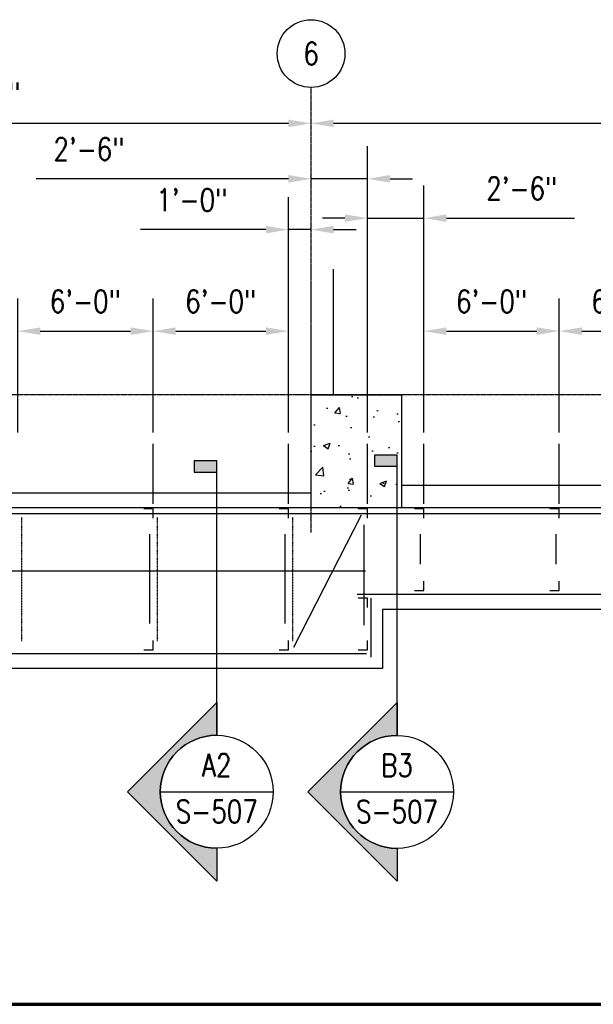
# Model space of a CAD drawing. Header units: inches. Extents: x -232 to 22867, y 539 to 1093.
# Tile 13 of 14: x 5082 to 5387, y 569 to 1093. Entities that reach past the tile are written whole.
import ezdxf
from ezdxf import colors
from ezdxf.entities.mleader import LeaderData, LeaderLine
from ezdxf.enums import TextEntityAlignment as Align
from ezdxf.math import Vec2, Vec3

# ---------------------------------------------------------------- set-up
doc = ezdxf.new("R2010")
doc.units = ezdxf.units.IN
doc.header["$MEASUREMENT"] = 0
doc.linetypes.add('CENTER2', pattern=[1.125, 0.75, -0.125, 0.125, -0.125])
doc.linetypes.add('Dash', pattern=[0.25, 0.125, -0.125])
for name, color, linetype in [('A-WALL-HDLN', 230, 'Dash'), ('A-WALL-PATT', 8, 'Continuous'), ('A-WALL-THIN', 230, 'Continuous'), ('G-ANNO-SYMB', 2, 'Continuous'), ('S-ANNO-DIMS', 1, 'Continuous'), ('S-ANNO-NOTE', 2, 'Continuous'), ('S-ANNO-SYMB', 2, 'Continuous'), ('S-ANNO-TEXT', 2, 'Continuous'), ('S-BEAM-HDLN', 10, 'Dash'), ('S-CONC-COLS', 110, 'Continuous'), ('S-GRID', 1, 'CENTER2'), ('S-GRID-IDEN', 1, 'Continuous'), ('S-METL-BEAM', 192, 'Continuous'), ('S-METL-BRAC-H', 72, 'Continuous'), ('S-METL-BRAC-V', 1, 'Dash'), ('S-METL-COLS', 52, 'Continuous'), ('S-METL-PANL', 13, 'Continuous')]:
    doc.layers.add(name, color=color, linetype=linetype)
doc.styles.add('Annotative', font='romans.shx', dxfattribs={"width": 0.8, "height": 0.125})
doc.styles.add('Arial', font='romans.shx', dxfattribs={"width": 0.8})
doc.styles.add('ROMANS', font='romans.shx', dxfattribs={"width": 0.8})
doc.dimstyles.new('Annotative', dxfattribs={"dimscale": 0, "dimtxt": 0.125, "dimasz": 0.125, "dimexe": 0.18, "dimexo": 0.0625, "dimgap": 0.09, "dimtad": 1, "dimdec": 3, "dimzin": 3, "dimdsep": 46, "dimlunit": 4, "dimtxsty": 'Annotative', "dimcen": 0.09, "dimclrt": 2, "dimazin": 2, "dimtfac": 1, "dimtdec": 3, "dimtmove": 0, "dimatfit": 0, "dimfxl": 1, "dimtfill": 1, "dimfrac": 2, "dimtolj": 1, "dimtzin": 0, "dimarcsym": 0})

# ---------------------------------------------------------------- blocks, each defined once
blk = doc.blocks.new('051200_Column-L-Angle - L5X5X1_2-1698497-00_SP_Foundation Plan-CANOPY FRAMING')
for p, q in [((-1.42, 1.42), (-1.42, -3.58)), ((3.58, 1.42), (-1.42, 1.42))]:
    blk.add_line(p, q)
blk = doc.blocks.new('051200_Column-L-Angle - L5X5X1_2-1770445-00_SP_Foundation Plan-CANOPY FRAMING')
for p, q in [((-1.42, 1.42), (-1.42, -3.58)), ((3.58, 1.42), (-1.42, 1.42))]:
    blk.add_line(p, q)
blk = doc.blocks.new('051200_Column-L-Angle - L5X5X1_2-1705965-00_SP_Foundation Plan-CANOPY FRAMING')
for p, q in [((-1.42, 1.42), (-1.42, -3.58)), ((3.58, 1.42), (-1.42, 1.42))]:
    blk.add_line(p, q)
blk = doc.blocks.new('051200_Column-L-Angle - L5X5X1_2-1695943-00_SP_Foundation Plan-CANOPY FRAMING')
for p, q in [((-1.42, 1.42), (-1.42, -3.58)), ((3.58, 1.42), (-1.42, 1.42))]:
    blk.add_line(p, q)
blk = doc.blocks.new('051200_Column-L-Angle - L5X5X1_2-1711830-00_SP_Foundation Plan-CANOPY FRAMING')
at = {"layer": 'S-METL-COLS'}
for p, q in [((-1.42, 1.42), (-1.42, -3.58)), ((3.58, 1.42), (-1.42, 1.42))]:
    blk.add_line(p, q, dxfattribs=at)
blk = doc.blocks.new('Grid - Circle 3_8_-570341-00_SP_Foundation Plan-CANOPY FRAMING')
at = {"layer": 'S-GRID-IDEN'}
blk.add_circle((0, 0), 0.1875, dxfattribs=at)
blk = doc.blocks.new('*D40')
at = {"layer": 'Defpoints', "color": 0, "transparency": 16777216}
for p in [(5237.27, 1037.5), (4882.27, 893.21), (5237.27, 893.21)]:
    blk.add_point(p, dxfattribs=at)
at = {"layer": 'S-ANNO-DIMS', "color": 0, "lineweight": -2, "transparency": 16777216}
blk.add_line((4894.27, 1037.5), (5225.27, 1037.5), dxfattribs=at)
at = {"layer": 'S-ANNO-DIMS', "color": 0, "transparency": 16777216}
for points in [[(4894.27, 1039.5), (4894.27, 1035.5), (4882.27, 1037.5)], [(5225.27, 1039.5), (5225.27, 1035.5), (5237.27, 1037.5)]]:
    blk.add_solid(points, dxfattribs=at)
at = {"layer": 'S-ANNO-DIMS', "color": 2, "lineweight": -3, "transparency": 16777216, "insert": (5059.77, 1053.28), "char_height": 12, "width": 5.0137, "attachment_point": 5, "style": 'Annotative', "bg_fill": 3, "box_fill_scale": 1.25, "bg_fill_color": 256, "bg_fill_true_color": 13158600, "bg_fill_transparency": 0}
blk.add_mtext('\\A1;29\'-7"', dxfattribs=at)
blk = doc.blocks.new('*D41')
at = {"layer": 'Defpoints', "color": 0, "transparency": 16777216}
for p in [(5641.28, 1037.5), (5237.27, 893.21), (5641.28, 867.21)]:
    blk.add_point(p, dxfattribs=at)
at = {"layer": 'S-ANNO-DIMS', "color": 0, "lineweight": -2, "transparency": 16777216}
for p, q in [((5641.28, 873.21), (5641.28, 1054.78)), ((5249.27, 1037.5), (5629.28, 1037.5))]:
    blk.add_line(p, q, dxfattribs=at)
at = {"layer": 'S-ANNO-DIMS', "color": 0, "transparency": 16777216}
for points in [[(5249.27, 1039.5), (5249.27, 1035.5), (5237.27, 1037.5)], [(5629.28, 1039.5), (5629.28, 1035.5), (5641.28, 1037.5)]]:
    blk.add_solid(points, dxfattribs=at)
at = {"layer": 'S-ANNO-DIMS', "color": 2, "lineweight": -3, "transparency": 16777216, "insert": (5439.28, 1053.28), "char_height": 12, "width": 5.0137, "attachment_point": 5, "style": 'Annotative', "bg_fill": 3, "box_fill_scale": 1.25, "bg_fill_color": 256, "bg_fill_true_color": 13158600, "bg_fill_transparency": 0}
blk.add_mtext('\\A1;33\'-8"', dxfattribs=at)
blk = doc.blocks.new('*D74')
at = {"layer": 'Defpoints', "color": 0, "transparency": 16777216}
for p in [(5153.28, 927.06), (5081.28, 867.21), (5153.28, 867.21)]:
    blk.add_point(p, dxfattribs=at)
at = {"layer": 'S-ANNO-DIMS', "color": 0, "lineweight": -2, "transparency": 16777216}
for p, q in [((5081.28, 873.21), (5081.28, 944.34)), ((5153.28, 873.21), (5153.28, 944.34)), ((5093.28, 927.06), (5141.28, 927.06))]:
    blk.add_line(p, q, dxfattribs=at)
at = {"layer": 'S-ANNO-DIMS', "color": 0, "transparency": 16777216}
for points in [[(5093.28, 929.06), (5093.28, 925.06), (5081.28, 927.06)], [(5141.28, 929.06), (5141.28, 925.06), (5153.28, 927.06)]]:
    blk.add_solid(points, dxfattribs=at)
at = {"layer": 'S-ANNO-DIMS', "color": 2, "lineweight": -3, "transparency": 16777216, "insert": (5117.28, 942.85), "char_height": 12, "width": 4.1093, "attachment_point": 5, "style": 'Annotative', "bg_fill": 3, "box_fill_scale": 1.25, "bg_fill_color": 256, "bg_fill_true_color": 13158600, "bg_fill_transparency": 0}
blk.add_mtext('\\A1;6\'-0"', dxfattribs=at)
blk = doc.blocks.new('*D75')
at = {"layer": 'Defpoints', "color": 0, "transparency": 16777216}
for p in [(5225.28, 927.06), (5153.28, 867.21), (5225.28, 867.21)]:
    blk.add_point(p, dxfattribs=at)
at = {"layer": 'S-ANNO-DIMS', "color": 0, "lineweight": -2, "transparency": 16777216}
for p, q in [((5153.28, 873.21), (5153.28, 944.34)), ((5225.28, 873.21), (5225.28, 944.34)), ((5165.28, 927.06), (5213.28, 927.06))]:
    blk.add_line(p, q, dxfattribs=at)
at = {"layer": 'S-ANNO-DIMS', "color": 0, "transparency": 16777216}
for points in [[(5165.28, 929.06), (5165.28, 925.06), (5153.28, 927.06)], [(5213.28, 929.06), (5213.28, 925.06), (5225.28, 927.06)]]:
    blk.add_solid(points, dxfattribs=at)
at = {"layer": 'S-ANNO-DIMS', "color": 2, "lineweight": -3, "transparency": 16777216, "insert": (5189.28, 942.85), "char_height": 12, "width": 4.1093, "attachment_point": 5, "style": 'Annotative', "bg_fill": 3, "box_fill_scale": 1.25, "bg_fill_color": 256, "bg_fill_true_color": 13158600, "bg_fill_transparency": 0}
blk.add_mtext('\\A1;6\'-0"', dxfattribs=at)
blk = doc.blocks.new('*D76')
at = {"layer": 'Defpoints', "color": 0, "transparency": 16777216}
for p in [(5267.28, 1008.02), (5237.27, 893.21), (5267.28, 867.21)]:
    blk.add_point(p, dxfattribs=at)
at = {"layer": 'S-ANNO-DIMS', "color": 0, "lineweight": -2, "transparency": 16777216}
for p, q in [((5267.28, 873.21), (5267.28, 1025.3)), ((5225.27, 1008.02), (5091.15, 1008.02)), ((5267.28, 1008.02), (5237.27, 1008.02)), ((5279.28, 1008.02), (5291.28, 1008.02))]:
    blk.add_line(p, q, dxfattribs=at)
at = {"layer": 'S-ANNO-DIMS', "color": 0, "transparency": 16777216}
for points in [[(5225.27, 1010.02), (5225.27, 1006.02), (5237.27, 1008.02)], [(5279.28, 1010.02), (5279.28, 1006.02), (5267.28, 1008.02)]]:
    blk.add_solid(points, dxfattribs=at)
at = {"layer": 'S-ANNO-DIMS', "color": 2, "lineweight": -3, "transparency": 16777216, "insert": (5119.22, 1023.8), "char_height": 12, "width": 4.1093, "attachment_point": 5, "style": 'Annotative', "bg_fill": 3, "box_fill_scale": 1.25, "bg_fill_color": 256, "bg_fill_true_color": 13158600, "bg_fill_transparency": 0}
blk.add_mtext('\\A1;2\'-6"', dxfattribs=at)
blk = doc.blocks.new('*D77')
at = {"layer": 'Defpoints', "color": 0, "transparency": 16777216}
for p in [(5369.28, 927.06), (5297.28, 867.21), (5369.28, 867.21)]:
    blk.add_point(p, dxfattribs=at)
at = {"layer": 'S-ANNO-DIMS', "color": 0, "lineweight": -2, "transparency": 16777216}
for p, q in [((5297.28, 873.21), (5297.28, 944.34)), ((5369.28, 873.21), (5369.28, 944.34)), ((5309.28, 927.06), (5357.28, 927.06))]:
    blk.add_line(p, q, dxfattribs=at)
at = {"layer": 'S-ANNO-DIMS', "color": 0, "transparency": 16777216}
for points in [[(5309.28, 929.06), (5309.28, 925.06), (5297.28, 927.06)], [(5357.28, 929.06), (5357.28, 925.06), (5369.28, 927.06)]]:
    blk.add_solid(points, dxfattribs=at)
at = {"layer": 'S-ANNO-DIMS', "color": 2, "lineweight": -3, "transparency": 16777216, "insert": (5333.28, 942.85), "char_height": 12, "width": 4.1093, "attachment_point": 5, "style": 'Annotative', "bg_fill": 3, "box_fill_scale": 1.25, "bg_fill_color": 256, "bg_fill_true_color": 13158600, "bg_fill_transparency": 0}
blk.add_mtext('\\A1;6\'-0"', dxfattribs=at)
blk = doc.blocks.new('*D78')
at = {"layer": 'Defpoints', "color": 0, "transparency": 16777216}
for p in [(5441.28, 927.06), (5369.28, 867.21), (5441.28, 867.21)]:
    blk.add_point(p, dxfattribs=at)
at = {"layer": 'S-ANNO-DIMS', "color": 0, "lineweight": -2, "transparency": 16777216}
for p, q in [((5369.28, 873.21), (5369.28, 944.34)), ((5441.28, 873.21), (5441.28, 944.34)), ((5381.28, 927.06), (5429.28, 927.06))]:
    blk.add_line(p, q, dxfattribs=at)
at = {"layer": 'S-ANNO-DIMS', "color": 0, "transparency": 16777216}
for points in [[(5381.28, 929.06), (5381.28, 925.06), (5369.28, 927.06)], [(5429.28, 929.06), (5429.28, 925.06), (5441.28, 927.06)]]:
    blk.add_solid(points, dxfattribs=at)
at = {"layer": 'S-ANNO-DIMS', "color": 2, "lineweight": -3, "transparency": 16777216, "insert": (5405.28, 942.85), "char_height": 12, "width": 4.1093, "attachment_point": 5, "style": 'Annotative', "bg_fill": 3, "box_fill_scale": 1.25, "bg_fill_color": 256, "bg_fill_true_color": 13158600, "bg_fill_transparency": 0}
blk.add_mtext('\\A1;6\'-0"', dxfattribs=at)
blk = doc.blocks.new('*U89')
at = {"lineweight": -3}
blk.add_hatch(color=256, dxfattribs=at).paths.add_polyline_path([(0, 1.7686), (0, 1.8311), (-0.125, 1.8311), (-0.125, 1.7686)])
h = blk.add_hatch(color=256, dxfattribs=at)
edge = h.paths.add_edge_path()
edge.add_line((0, -0.3125), (0, -0.4947))
edge.add_line((0, -0.4947), (-0.4947, 0))
edge.add_line((-0.4947, 0), (0, 0.4947))
edge.add_line((0, 0.4947), (0, 0.3125))
edge.add_arc((0, 0), 0.3125, 90, 270)
at = {"linetype": 'Continuous', "lineweight": -3}
blk.add_line((0, 0.3125), (0, 1.8311), dxfattribs=at)
at = {"lineweight": -3}
for p, q in [((0, 0.4947), (-0.4947, 0)), ((-0.3125, 0), (0.3125, 0)), ((-0.4947, 0), (0, -0.4947))]:
    blk.add_line(p, q, dxfattribs=at)
at = {"lineweight": -3, "flags": 128}
blk.add_lwpolyline([(0, 1.7686), (0, 1.8311), (-0.125, 1.8311), (-0.125, 1.7686), (0, 1.7686)], close=True, dxfattribs=at)
blk.add_lwpolyline([(0, -0.3125), (0, -0.4947), (-0.4947, 0), (0, 0.4947), (0, 0.3125, 1), (0, -0.3125)], format="xyb", close=True, dxfattribs=at)
blk.add_lwpolyline([(-0.0156, -0.3125), (-0.0156, -0.3125)], dxfattribs=at)
blk.add_lwpolyline([(-0.0156, -0.3125), (-0.0156, -0.3125)], dxfattribs=at)
at = {"lineweight": -3}
blk.add_circle((0, 0), 0.3125, dxfattribs=at)
at = {"linetype": 'Continuous', "lineweight": -3, "style": 'Arial'}
blk.add_attdef('X#', text='', height=0.0938, dxfattribs=at).set_placement((0, 0.0469), align=Align.BOTTOM_CENTER)
blk.add_attdef('X-###', text='', height=0.0938, dxfattribs=at).set_placement((0, -0.0469), align=Align.TOP_CENTER)
blk = doc.blocks.new('*U88')
at = {"lineweight": -3}
blk.add_hatch(color=256, dxfattribs=at).paths.add_polyline_path([(0, 1.8025), (0, 1.865), (-0.125, 1.865), (-0.125, 1.8025)])
h = blk.add_hatch(color=256, dxfattribs=at)
edge = h.paths.add_edge_path()
edge.add_line((0, -0.3125), (0, -0.4947))
edge.add_line((0, -0.4947), (-0.4947, 0))
edge.add_line((-0.4947, 0), (0, 0.4947))
edge.add_line((0, 0.4947), (0, 0.3125))
edge.add_arc((0, 0), 0.3125, 90, 270)
at = {"linetype": 'Continuous', "lineweight": -3}
blk.add_line((0, 0.3125), (0, 1.865), dxfattribs=at)
at = {"lineweight": -3}
for p, q in [((0, 0.4947), (-0.4947, 0)), ((-0.3125, 0), (0.3125, 0)), ((-0.4947, 0), (0, -0.4947))]:
    blk.add_line(p, q, dxfattribs=at)
at = {"lineweight": -3, "flags": 128}
blk.add_lwpolyline([(0, 1.8025), (0, 1.865), (-0.125, 1.865), (-0.125, 1.8025), (0, 1.8025)], close=True, dxfattribs=at)
blk.add_lwpolyline([(0, -0.3125), (0, -0.4947), (-0.4947, 0), (0, 0.4947), (0, 0.3125, 1), (0, -0.3125)], format="xyb", close=True, dxfattribs=at)
blk.add_lwpolyline([(-0.0156, -0.3125), (-0.0156, -0.3125)], dxfattribs=at)
blk.add_lwpolyline([(-0.0156, -0.3125), (-0.0156, -0.3125)], dxfattribs=at)
at = {"lineweight": -3}
blk.add_circle((0, 0), 0.3125, dxfattribs=at)
at = {"linetype": 'Continuous', "lineweight": -3, "style": 'Arial'}
blk.add_attdef('X#', text='', height=0.0938, dxfattribs=at).set_placement((0, 0.0469), align=Align.BOTTOM_CENTER)
blk.add_attdef('X-###', text='', height=0.0938, dxfattribs=at).set_placement((0, -0.0469), align=Align.TOP_CENTER)
blk = doc.blocks.new('*D99')
at = {"layer": 'Defpoints', "color": 0, "transparency": 16777216}
for p in [(5297.28, 987.1), (5267.28, 867.21), (5297.28, 867.21)]:
    blk.add_point(p, dxfattribs=at)
at = {"layer": 'S-ANNO-DIMS', "color": 0, "lineweight": -2, "transparency": 16777216}
for p, q in [((5297.28, 873.21), (5297.28, 1004.38)), ((5255.28, 987.1), (5243.28, 987.1)), ((5267.28, 987.1), (5297.28, 987.1)), ((5309.28, 987.1), (5377.42, 987.1))]:
    blk.add_line(p, q, dxfattribs=at)
at = {"layer": 'S-ANNO-DIMS', "color": 0, "transparency": 16777216}
for points in [[(5255.28, 989.1), (5255.28, 985.1), (5267.28, 987.1)], [(5309.28, 989.1), (5309.28, 985.1), (5297.28, 987.1)]]:
    blk.add_solid(points, dxfattribs=at)
at = {"layer": 'S-ANNO-DIMS', "color": 2, "transparency": 16777216, "insert": (5349.35, 1002.88), "char_height": 12, "attachment_point": 5, "style": 'Annotative', "bg_fill": 3, "box_fill_scale": 1.25, "bg_fill_color": 256, "bg_fill_true_color": 13158600, "bg_fill_transparency": 0}
blk.add_mtext('\\A1;2\'-6"', dxfattribs=at)
blk = doc.blocks.new('*D100')
at = {"layer": 'Defpoints', "color": 0, "transparency": 16777216}
for p in [(5237.27, 980.99), (5237.27, 893.21), (5225.28, 867.21)]:
    blk.add_point(p, dxfattribs=at)
at = {"layer": 'S-ANNO-DIMS', "color": 0, "lineweight": -2, "transparency": 16777216}
for p, q in [((5225.28, 873.21), (5225.28, 998.27)), ((5213.28, 980.99), (5146.52, 980.99)), ((5237.27, 980.99), (5225.28, 980.99)), ((5249.27, 980.99), (5261.27, 980.99))]:
    blk.add_line(p, q, dxfattribs=at)
at = {"layer": 'S-ANNO-DIMS', "color": 0, "transparency": 16777216}
for points in [[(5213.28, 982.99), (5213.28, 978.99), (5225.28, 980.99)], [(5249.27, 982.99), (5249.27, 978.99), (5237.27, 980.99)]]:
    blk.add_solid(points, dxfattribs=at)
at = {"layer": 'S-ANNO-DIMS', "color": 2, "transparency": 16777216, "insert": (5173.9, 996.77), "char_height": 12, "attachment_point": 5, "style": 'Annotative', "bg_fill": 3, "box_fill_scale": 1.25, "bg_fill_color": 256, "bg_fill_true_color": 13158600, "bg_fill_transparency": 0}
blk.add_mtext('\\A1;1\'-0"', dxfattribs=at)
blk = doc.blocks.new('*U16')
at = {"linetype": 'Continuous', "lineweight": 70}
blk.add_line((1.125, 0.625), (29.5, 0.625), dxfattribs=at)
at = {"style": 'Arial'}
blk.add_attdef('DRAWING_AREA_TITLE', text='', height=0.1875, dxfattribs=at).set_placement((1.3743, 0.6339), align=Align.BOTTOM_LEFT)
blk.add_attdef('X#', text='', height=0.1875, dxfattribs=at).set_placement((0.8125, 0.625), align=Align.MIDDLE_CENTER)
blk.add_attdef('SCALE:', text='', height=0.0938, dxfattribs=at).set_placement((1.3743, 0.5606), align=Align.TOP_LEFT)

msp = doc.modelspace()

# ---------------------------------------------------------------- hatches: boundary and pattern name
at = {"layer": 'A-WALL-PATT', "lineweight": -3}
h = msp.add_hatch(dxfattribs=at)
h.set_pattern_fill('AR-CONC', color=8, scale=5, style=0)
h.set_pattern_definition([(50, (3084.197, 0.002), (35.863, -3.1376), [3.75, -41.25]), (355, (3084.197, 0.002), (-6.93757, 37.6096), [3, -33]), (100.4514, (3087.185, -0.26), (28.92544, 34.472), [3.187, -35.0571]), (46.1842, (3084.197, 10), (53.3621, -8.276), [5.625, -61.875]), (96.6356, (3088.643, 9.31), (46.7331, 48.7059), [4.7805, -52.5857]), (351.1842, (3084.197, 10), (46.7331, 48.7059), [4.5, -49.5]), (21, (3089.197, 7.502), (29.84535, -20.13094), [3.75, -41.25]), (326, (3089.197, 7.502), (12.16577, 36.2575), [3, -33]), (71.4514, (3091.684, 5.824), (42.0111, 16.12656), [3.187, -35.0571]), (37.5, (3084.197, 0.002), (0.60799, 16.64469), [0, -32.6, 0, -33.5, 0, -33.125]), (7.5, (3084.197, 0.002), (13.15348, 19.72059), [0, -19.1, 0, -31.85, 0, -12.625]), (327.5, (3073.047, 0.002), (26.69112, -1.12774), [0, -12.5, 0, -39, 0, -51.75]), (317.5, (3068.047, 0.002), (29.1593, 5.00525), [0, -16.25, 0, -25.9, 0, -36.75])])
h.paths.add_polyline_path([(5249.274, 833.2079), (5285.274, 833.2079), (5285.274, 845.2079), (5285.274, 893.2079), (5237.274, 893.2079), (5237.274, 833.2079)])

# ---------------------------------------------------------------- linework, layer by layer
at = {"layer": 'A-WALL-HDLN', "lineweight": -3}
msp.add_line((5237.274, 893.2079), (5237.274, 959.9125), dxfattribs=at)
at = {"layer": 'A-WALL-THIN', "lineweight": -3}
for p, q in [((5249.274, 893.2059), (5249.274, 959.9125)), ((5285.274, 845.2059), (5649.274, 845.2059)), ((4925.274, 841.2059), (5237.274, 841.2059)), ((5649.274, 833.2059), (4527.274, 833.2059))]:
    msp.add_line(p, q, dxfattribs=at)
at = {"layer": 'S-BEAM-HDLN', "lineweight": -3}
for p, q in [((5237.274, 863.2059), (5237.774, 863.2059)), ((4919.274, 830.2059), (5237.274, 830.2059))]:
    msp.add_line(p, q, dxfattribs=at)
at = {"layer": 'S-GRID', "lineweight": -3}
for p, q in [((5237.274, 820.1184), (5237.274, 1056.5775)), ((5670.3056, 893.2059), (2907.9831, 893.2059))]:
    msp.add_line(p, q, dxfattribs=at)
at = {"layer": 'S-METL-BEAM', "lineweight": -3}
for p, q in [((5153.284, 835.2059), (5153.284, 867.2059)), ((5225.284, 835.2059), (5225.284, 867.2059)), ((5267.284, 835.2059), (5267.284, 867.2059)), ((5297.284, 835.2059), (5297.284, 867.2059)), ((5369.284, 835.2059), (5369.284, 867.2059)), ((2920.274, 830.2458), (5645.284, 830.1077)), ((5265.364, 824.2059), (5265.364, 770.8478)), ((5151.364, 819.2059), (5151.364, 771.7059)), ((5223.364, 819.2059), (5223.364, 771.7059)), ((5295.364, 819.2059), (5295.364, 803.2059)), ((5367.364, 819.2059), (5367.364, 803.2059)), ((3275.784, 799.6898), (5266.284, 799.6898)), ((5261.784, 787.2059), (5641.284, 787.2059)), ((5269.284, 753.7059), (5269.284, 785.2059)), ((4499.784, 755.7059), (5266.784, 755.7059))]:
    msp.add_line(p, q, dxfattribs=at)
at = {"layer": 'S-METL-BRAC-H', "lineweight": -3}
msp.add_line((5228.1898, 759.0544), (5264.0803, 829.4934), dxfattribs=at)
at = {"layer": 'S-METL-BRAC-V'}
for p, q in [((5083.3733, 828.1582), (5083.3733, 762.2059)), ((5155.3733, 828.1582), (5155.3733, 762.2059)), ((5227.3733, 828.1582), (5227.3733, 762.2059))]:
    msp.add_line(p, q, dxfattribs=at)
at = {"layer": 'S-METL-PANL', "lineweight": -3}
msp.add_lwpolyline([(5649.284, 833.2059), (5649.284, 779.2059), (5275.284, 779.2059), (5275.284, 747.7059), (4513.284, 747.7059), (4513.284, 725.2059), (3699.2877, 725.2059), (3699.2877, 747.7059), (3267.284, 747.7059), (3267.284, 779.2059), (2916.274, 779.2059), (2916.274, 845.2059)], dxfattribs=at)

# ---------------------------------------------------------------- block references
at = {"layer": 'G-ANNO-SYMB', "lineweight": -3}
ref = msp.add_blockref('*U88', (5282.9814, 682.1869), dxfattribs=dict(at, xscale=96, yscale=96, zscale=96))
ref.add_attrib('X-###', 'S-507', dxfattribs={"layer": 'S-ANNO-SYMB', "color": 1, "linetype": 'Continuous', "lineweight": -2, "height": 12, "style": 'ROMANS', "width": 0.8}).set_placement((5282.9814, 677.6869), align=Align.TOP_CENTER)
ref.add_attrib('X#', 'B3', dxfattribs={"layer": 'S-ANNO-TEXT', "color": 1, "linetype": 'Continuous', "lineweight": -2, "height": 12, "style": 'ROMANS', "width": 0.8}).set_placement((5282.9814, 686.6869), align=Align.BOTTOM_CENTER)
ref = msp.add_blockref('*U89', (5187.1088, 682.2765), dxfattribs=dict(at, xscale=96, yscale=96, zscale=96))
ref.add_attrib('X-###', 'S-507', dxfattribs={"layer": 'S-ANNO-SYMB', "color": 1, "linetype": 'Continuous', "lineweight": -2, "height": 12, "style": 'ROMANS', "width": 0.8}).set_placement((5187.1088, 677.7765), align=Align.TOP_CENTER)
ref.add_attrib('X#', 'A2', dxfattribs={"layer": 'S-ANNO-TEXT', "color": 1, "linetype": 'Continuous', "lineweight": -2, "height": 12, "style": 'ROMANS', "width": 0.8}).set_placement((5187.1088, 686.7765), align=Align.BOTTOM_CENTER)
at = {"layer": 'S-ANNO-SYMB', "lineweight": -3, "xscale": 96, "yscale": 96, "zscale": 96}
msp.add_blockref('*U16', (2833.2245, 509.3001), dxfattribs=at)
at = {"layer": 'S-GRID-IDEN', "lineweight": -3, "xscale": 95.99999999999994, "yscale": 95.99999999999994, "zscale": 95.99999999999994}
msp.add_blockref('Grid - Circle 3_8_-570341-00_SP_Foundation Plan-CANOPY FRAMING', (5237.274, 1074.5775), dxfattribs=at)
at = {"layer": 'S-METL-COLS', "lineweight": -3}
for name, p, rotation in [('051200_Column-L-Angle - L5X5X1_2-1698497-00_SP_Foundation Plan-CANOPY FRAMING', (5151.864, 831.2859), 269.9999999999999), ('051200_Column-L-Angle - L5X5X1_2-1698497-00_SP_Foundation Plan-CANOPY FRAMING', (5223.864, 831.2859), 269.9999999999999), ('051200_Column-L-Angle - L5X5X1_2-1698497-00_SP_Foundation Plan-CANOPY FRAMING', (5265.864, 831.2859), 269.9999999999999), ('051200_Column-L-Angle - L5X5X1_2-1698497-00_SP_Foundation Plan-CANOPY FRAMING', (5295.864, 831.2859), 269.9999999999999), ('051200_Column-L-Angle - L5X5X1_2-1698497-00_SP_Foundation Plan-CANOPY FRAMING', (5367.864, 831.2859), 269.9999999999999), ('051200_Column-L-Angle - L5X5X1_2-1705965-00_SP_Foundation Plan-CANOPY FRAMING', (5295.864, 790.6259), 180), ('051200_Column-L-Angle - L5X5X1_2-1705965-00_SP_Foundation Plan-CANOPY FRAMING', (5367.864, 790.6259), 180), ('051200_Column-L-Angle - L5X5X1_2-1711830-00_SP_Foundation Plan-CANOPY FRAMING', (5265.864, 783.7859), 269.9999999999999), ('051200_Column-L-Angle - L5X5X1_2-1770445-00_SP_Foundation Plan-CANOPY FRAMING', (5151.864, 759.1259), 180), ('051200_Column-L-Angle - L5X5X1_2-1770445-00_SP_Foundation Plan-CANOPY FRAMING', (5223.864, 759.1259), 180), ('051200_Column-L-Angle - L5X5X1_2-1695943-00_SP_Foundation Plan-CANOPY FRAMING', (5265.864, 759.1259), 180)]:
    msp.add_blockref(name, p, dxfattribs=dict(at, rotation=rotation))

# ---------------------------------------------------------------- texts
at = {"layer": 'S-GRID-IDEN', "lineweight": -3, "insert": (5237.274, 1074.5775), "char_height": 12, "width": 12, "attachment_point": 5, "style": 'Annotative'}
msp.add_mtext('6', dxfattribs=at)

# ---------------------------------------------------------------- leaders
at = {"layer": 'S-ANNO-NOTE', "lineweight": -3}
ml = msp.add_multileader_mtext('Standard', dxfattribs=at)
ml.set_content('DOOR ROLLER GUIDE', color=256, style='Annotative')
ml.set_leader_properties(color=1, linetype='ByLayer', lineweight=-1)
ml.build(insert=Vec2(0, 0))
ml.multileader.update_dxf_attribs({"text_right_attachment_type": 3, "dogleg_length": 0.125, "arrow_head_size": 12, "scale": 96})
ctx = ml.context
ctx.base_point, ctx.scale, ctx.char_height, ctx.arrow_head_size, ctx.landing_gap_size, ctx.plane_origin = Vec3(135.0989, 735.8918), 96, 12, 12, 8.64, Vec3(212.7458, 820.1356)
ctx.right_attachment = 3
notes = []
notes.append((ctx, [(0, (1, 1, 0), (214.6646, 695.8918), (-1, 0), 12, [(0, [(214.6646, 824.7127)], 0, [])])]))
ctx.mtext.insert, ctx.mtext.width, ctx.mtext.flow_direction = Vec3(143.7389, 741.8918), 58.160008, 5
ml = msp.add_multileader_mtext('Standard', dxfattribs=at)
ml.set_content('DOOR ROLLER GUIDE', color=256, style='Annotative')
ml.set_leader_properties(color=1, linetype='ByLayer', lineweight=-1)
ml.build(insert=Vec2(0, 0))
ml.multileader.update_dxf_attribs({"text_right_attachment_type": 3, "dogleg_length": 0.125, "arrow_head_size": 12, "scale": 96})
ctx = ml.context
ctx.base_point, ctx.scale, ctx.char_height, ctx.arrow_head_size, ctx.landing_gap_size, ctx.plane_origin = Vec3(1751.2774, 721.2527), 96, 12, 12, 8.64, Vec3(1831.9995, 751.0651)
ctx.right_attachment = 3
notes.append((ctx, [(0, (1, 1, 0), (1830.8431, 681.2527), (-1, 0), 12, [(1, [(1922.3421, 824.7127), (1862.4796, 794.7059)], 0, [])])]))
ctx.mtext.insert, ctx.mtext.width, ctx.mtext.flow_direction = Vec3(1759.9174, 727.2527), 48.755018, 5
ml = msp.add_multileader_mtext('Standard', dxfattribs=at)
ml.set_content('DOOR ROLLER GUIDE', color=256, style='Annotative')
ml.set_leader_properties(color=1, linetype='ByLayer', lineweight=-1)
ml.build(insert=Vec2(0, 0))
ml.multileader.update_dxf_attribs({"text_right_attachment_type": 3, "dogleg_length": 0.125, "arrow_head_size": 12, "scale": 96})
ctx = ml.context
ctx.base_point, ctx.scale, ctx.char_height, ctx.arrow_head_size, ctx.landing_gap_size, ctx.plane_origin = Vec3(567.6911, 695.245), 96, 12, 12, 8.64, Vec3(648.4132, 725.0575)
ctx.right_attachment = 3
notes.append((ctx, [(0, (1, 1, 0), (647.2568, 655.245), (-1, 0), 12, [(1, [(647.2568, 764.7059), (618.503, 794.7059)], 0, [])])]))
ctx.mtext.insert, ctx.mtext.width, ctx.mtext.flow_direction = Vec3(576.3311, 701.245), 48.755018, 5
ml = msp.add_multileader_mtext('Standard', dxfattribs=at)
ml.set_content('SEE A4/S-508 FOR HORIZ. BRACING. TYP.', color=256, style='Annotative')
ml.set_leader_properties(color=1, linetype='ByLayer', lineweight=-1)
ml.build(insert=Vec2(0, 0))
ml.multileader.update_dxf_attribs({"text_right_attachment_type": 3, "dogleg_length": 0.125, "arrow_head_size": 12, "scale": 96})
ctx = ml.context
ctx.base_point, ctx.scale, ctx.char_height, ctx.arrow_head_size, ctx.landing_gap_size, ctx.plane_origin = Vec3(4237.8349, 669.4165), 96, 12, 12, 8.64, Vec3(4484.8655, 675.4885)
ctx.right_attachment = 3
notes.append((ctx, [(0, (1, 1, 0), (4424.372, 647.1308), (-1, 0), 12, [(0, [(4541.0358, 795.3085)], 0, [])])]))
ctx.mtext.insert, ctx.mtext.width, ctx.mtext.defined_height, ctx.mtext.flow_direction = Vec3(4246.4749, 675.4165), 193.959192, 54.5011, 5
ml = msp.add_multileader_mtext('Standard', dxfattribs=at)
ml.set_content('METAL ROOFING. REF NOTE 2 IN A3/S-507 SIZE AND CONNECTION. TYP.', color=256, style='Annotative')
ml.set_leader_properties(color=1, linetype='ByLayer', lineweight=-1)
ml.build(insert=Vec2(0, 0))
ml.multileader.update_dxf_attribs({"text_right_attachment_type": 3, "dogleg_length": 0.36, "arrow_head_size": 12, "scale": 96})
ctx = ml.context
ctx.base_point, ctx.scale, ctx.char_height, ctx.arrow_head_size, ctx.landing_gap_size, ctx.plane_origin = Vec3(4052.6567, 708.8425, 9924.571), 96, 12, 12, 8.64, Vec3(4438.4099, 697.9277, 9924.571)
ctx.right_attachment = 3
notes.append((ctx, [(1, (1, 1, 0), (4039.1974, 708.8425, 9924.571), (1, 0), 13.4593, [(0, [(4018.5914, 787.3456, 9924.571)], 0, [])])]))
ctx.mtext.insert, ctx.mtext.width, ctx.mtext.flow_direction = Vec3(4061.2967, 714.8425, 9924.571), 172.565887, 5
at = {"layer": 'S-ANNO-NOTE'}
ml = msp.add_multileader_mtext('Standard', dxfattribs=at)
ml.set_content('EXTERIOR FACE OF METAL SIDING', color=256, style='Annotative')
ml.set_leader_properties(color=1, linetype='ByLayer', lineweight=-1)
ml.build(insert=Vec2(0, 0))
ml.multileader.update_dxf_attribs({"text_right_attachment_type": 3, "dogleg_length": 0.125, "arrow_head_size": 12, "scale": 96})
ctx = ml.context
ctx.base_point, ctx.scale, ctx.char_height, ctx.arrow_head_size, ctx.landing_gap_size, ctx.plane_origin = Vec3(-98.5507, 671.95, 4132.6116), 96, 12, 12, 8.64, Vec3(-8.1662, 794.7059, 4132.6116)
ctx.right_attachment = 3
notes.append((ctx, [(1, (1, 1, 0), (-110.5507, 671.95, 4132.6116), (1, 0), 12, [(0, [(-110.5507, 783.7059, 4132.6116)], 0, [])])]))
ctx.mtext.insert, ctx.mtext.width, ctx.mtext.flow_direction = Vec3(-89.9107, 677.95, 4132.6116), 131.100016, 5
ml = msp.add_multileader_mtext('Standard', dxfattribs=at)
ml.set_content('EXTERIOR FACE OF METAL SIDING', color=256, style='Annotative')
ml.set_leader_properties(color=1, linetype='ByLayer', lineweight=-1)
ml.build(insert=Vec2(0, 0))
ml.multileader.update_dxf_attribs({"text_right_attachment_type": 3, "dogleg_length": 0.125, "arrow_head_size": 12, "scale": 96})
ctx = ml.context
ctx.base_point, ctx.scale, ctx.char_height, ctx.arrow_head_size, ctx.landing_gap_size, ctx.plane_origin = Vec3(2109.9445, 696.5639, 4132.6116), 96, 12, 12, 8.64, Vec3(2305.5009, 794.7059, 4132.6116)
ctx.right_attachment = 3
notes.append((ctx, [(0, (1, 1, 0), (2262.6531, 676.5639, 4132.6116), (-1, 0), 12, [(0, [(2272.2082, 783.7059, 4132.6116)], 0, [])])]))
ctx.mtext.insert, ctx.mtext.width, ctx.mtext.flow_direction = Vec3(2118.5845, 702.5639, 4132.6116), 131.100016, 5
at = {"layer": 'S-ANNO-NOTE', "lineweight": -3}
ml = msp.add_multileader_mtext('Standard', dxfattribs=at)
ml.set_content('EDGE OF METAL ROOFING', color=256, style='Annotative')
ml.set_leader_properties(color=1, linetype='ByLayer', lineweight=-1)
ml.build(insert=Vec2(0, 0))
ml.multileader.update_dxf_attribs({"text_right_attachment_type": 3, "dogleg_length": 0.125, "arrow_head_size": 12, "scale": 96})
ctx = ml.context
ctx.base_point, ctx.scale, ctx.char_height, ctx.arrow_head_size, ctx.landing_gap_size, ctx.plane_origin = Vec3(3016.0633, 665.3068, 9924.571), 96, 12, 12, 8.64, Vec3(3285.8912, 644.2461, 9924.571)
ctx.right_attachment = 3
notes.append((ctx, [(1, (1, 1, 0), (3004.0633, 665.3068, 9924.571), (1, 0), 12, [(0, [(3004.0633, 779.2059, 9924.571)], 0, [])])]))
ctx.mtext.insert, ctx.mtext.width, ctx.mtext.flow_direction = Vec3(3024.7033, 671.3068, 9924.571), 162.674479, 5
ml = msp.add_multileader_mtext('Standard', dxfattribs=at)
ml.set_content('SEE A4/S-508 FOR HORIZ. BRACING. TYP.', color=256, style='Annotative')
ml.set_leader_properties(color=1, linetype='ByLayer', lineweight=-1)
ml.build(insert=Vec2(0, 0))
ml.multileader.update_dxf_attribs({"text_right_attachment_type": 3, "dogleg_length": 0.125, "arrow_head_size": 12, "scale": 96})
ctx = ml.context
ctx.base_point, ctx.scale, ctx.char_height, ctx.arrow_head_size, ctx.landing_gap_size, ctx.plane_origin = Vec3(3167.5652, 653.2837), 96, 12, 12, 8.64, Vec3(3257.405, 676.152)
ctx.right_attachment = 3
notes.append((ctx, [(0, (1, 1, 0), (3354.1024, 630.998), (-1, 0), 12, [(0, [(3340.6253, 769.8503)], 0, [])])]))
ctx.mtext.insert, ctx.mtext.width, ctx.mtext.flow_direction = Vec3(3176.2052, 659.2837), 192.566273, 5
at = {"layer": 'S-ANNO-NOTE'}
ml = msp.add_multileader_mtext('Standard', dxfattribs=at)
ml.set_content('FACE OF CANOPY SIDING', color=256, style='Annotative')
ml.set_leader_properties(color=1, linetype='ByLayer', lineweight=-1)
ml.build(insert=Vec2(0, 0))
ml.multileader.update_dxf_attribs({"text_right_attachment_type": 3, "dogleg_length": 0.125, "arrow_head_size": 12, "scale": 96})
ctx = ml.context
ctx.base_point, ctx.scale, ctx.char_height, ctx.arrow_head_size, ctx.landing_gap_size, ctx.plane_origin = Vec3(1400.3122, 696.5639, 4132.6116), 96, 12, 12, 8.64, Vec3(1580.7829, 794.7059, 4132.6116)
ctx.right_attachment = 3
notes.append((ctx, [(0, (1, 1, 0), (1537.9351, 676.5639, 4132.6116), (-1, 0), 12, [(0, [(1580.7829, 752.2059, 4132.6116)], 0, [])])]))
ctx.mtext.insert, ctx.mtext.width, ctx.mtext.flow_direction = Vec3(1408.9522, 702.5639, 4132.6116), 116.016359, 5
ml = msp.add_multileader_mtext('Standard', dxfattribs=at)
ml.set_content('EXTERIOR FACE OF METAL SIDING', color=256, style='Annotative')
ml.set_leader_properties(color=1, linetype='ByLayer', lineweight=-1)
ml.build(insert=Vec2(0, 0))
ml.multileader.update_dxf_attribs({"text_right_attachment_type": 3, "dogleg_length": 0.125, "arrow_head_size": 12, "scale": 96})
ctx = ml.context
ctx.base_point, ctx.scale, ctx.char_height, ctx.arrow_head_size, ctx.landing_gap_size, ctx.plane_origin = Vec3(977.8378, 696.5639, 4132.6116), 96, 12, 12, 8.64, Vec3(1173.3941, 794.7059, 4132.6116)
ctx.right_attachment = 3
notes.append((ctx, [(0, (1, 1, 0), (1130.5463, 676.5639, 4132.6116), (-1, 0), 12, [(0, [(1173.3941, 729.7059, 4132.6116)], 0, [])])]))
ctx.mtext.insert, ctx.mtext.width, ctx.mtext.flow_direction = Vec3(986.4778, 702.5639, 4132.6116), 131.100016, 5
at = {"layer": 'S-ANNO-NOTE', "lineweight": -3}
ml = msp.add_multileader_mtext('Standard', dxfattribs=at)
ml.set_content('EDGE OF METAL ROOFING', color=256, style='Annotative')
ml.set_leader_properties(color=1, linetype='ByLayer', lineweight=-1)
ml.build(insert=Vec2(0, 0))
ml.multileader.update_dxf_attribs({"text_right_attachment_type": 3, "dogleg_length": 0.36, "arrow_head_size": 12, "scale": 96})
ctx = ml.context
ctx.base_point, ctx.scale, ctx.char_height, ctx.arrow_head_size, ctx.landing_gap_size, ctx.plane_origin = Vec3(4237.8349, 710.3878, 9924.571), 96, 12, 12, 8.64, Vec3(4650.7316, 697.9277, 9924.571)
ctx.right_attachment = 3
notes.append((ctx, [(0, (1, 1, 0), (4383.317, 690.3878, 9924.571), (-1, 0), 13.4593, [(0, [(4416.419, 725.2059, 9924.571)], 0, [])])]))
ctx.mtext.insert, ctx.mtext.width, ctx.mtext.flow_direction = Vec3(4246.4749, 716.3878, 9924.571), 119.599196, 5
for ctx, leaders in notes:
    for number, flags, end, landing, length, lines in leaders:
        leader = LeaderData()
        leader.index, (leader.has_last_leader_line, leader.has_dogleg_vector, leader.attachment_direction) = number, flags
        leader.last_leader_point, leader.dogleg_vector, leader.dogleg_length = Vec3(end), Vec3(landing), length
        for number, points, colour, breaks in lines:
            line = LeaderLine()
            line.index, line.vertices, line.color, line.breaks = number, Vec3.list(points), colors.encode_raw_color(colour), breaks
            leader.lines.append(line)
        ctx.leaders.append(leader)

# ---------------------------------------------------------------- next in the draw order: dimensions: what is measured, and where the dimension line sits
at = {"layer": 'S-ANNO-DIMS', "lineweight": -3}
dim = msp.add_linear_dim(base=(5237.274, 1037.4976), p1=(4882.274, 893.2059), p2=(5237.274, 893.2079), dimstyle='Annotative', override={"dimpost": '\\X', "dimse1": 1, "dimse2": 1}, dxfattribs=at)
dim.commit()
dim.dimension.update_dxf_attribs({"geometry": '*D40', "text_midpoint": (5059.774, 1053.2804)})

# ---------------------------------------------------------------- next in the draw order: dimensions: what is measured, and where the dimension line sits
for base, p1, p2, override, picture, middle in [((5641.284, 1037.4976), (5237.274, 893.2079), (5641.284, 867.2059), {"dimpost": '\\X', "dimse1": 1, "dimse2": 0}, '*D41', (5439.279, 1053.2804)), ((5153.284, 927.0642), (5081.284, 867.2059), (5153.284, 867.2059), {"dimpost": '\\X'}, '*D74', (5117.284, 942.847))]:
    dim = msp.add_linear_dim(base=base, p1=p1, p2=p2, dimstyle='Annotative', override=override, dxfattribs=at)
    dim.commit()
    dim.dimension.update_dxf_attribs({"geometry": picture, "text_midpoint": middle})

# ---------------------------------------------------------------- next in the draw order: dimensions: what is measured, and where the dimension line sits
for base, p1, p2, picture, middle in [((5225.284, 927.0642), (5153.284, 867.2059), (5225.284, 867.2059), '*D75', (5189.284, 942.847)), ((5369.284, 927.0642), (5297.284, 867.2059), (5369.284, 867.2059), '*D77', (5333.284, 942.847))]:
    dim = msp.add_linear_dim(base=base, p1=p1, p2=p2, dimstyle='Annotative', override={"dimpost": '\\X'}, dxfattribs=at)
    dim.commit()
    dim.dimension.update_dxf_attribs({"geometry": picture, "text_midpoint": middle})

# ---------------------------------------------------------------- next in the draw order: dimensions: what is measured, and where the dimension line sits
dim = msp.add_linear_dim(base=(5267.284, 1008.0179), p1=(5237.274, 893.2079), p2=(5267.284, 867.2059), dimstyle='Annotative', override={"dimpost": '\\X', "dimse1": 1, "dimse2": 0}, dxfattribs=at)
dim.commit()
dim.dimension.update_dxf_attribs({"geometry": '*D76', "text_midpoint": (5119.2166, 1008.0179), "dimtype": 160})
dim = msp.add_linear_dim(base=(5441.284, 927.0642), p1=(5369.284, 867.2059), p2=(5441.284, 867.2059), dimstyle='Annotative', override={"dimpost": '\\X'}, dxfattribs=at)
dim.commit()
dim.dimension.update_dxf_attribs({"geometry": '*D78', "text_midpoint": (5405.284, 942.847)})

# ---------------------------------------------------------------- next in the draw order: dimensions: what is measured, and where the dimension line sits
at = {"layer": 'S-ANNO-DIMS'}
dim = msp.add_linear_dim(base=(5297.284, 987.0974), p1=(5267.284, 867.2059), p2=(5297.284, 867.2059), dimstyle='Annotative', override={"dimpost": '\\X', "dimse1": 1}, dxfattribs=at)
dim.commit()
dim.dimension.update_dxf_attribs({"geometry": '*D99', "text_midpoint": (5349.3525, 1002.8802)})

# ---------------------------------------------------------------- next in the draw order: dimensions: what is measured, and where the dimension line sits
dim = msp.add_linear_dim(base=(5237.274, 980.9915), p1=(5225.284, 867.2059), p2=(5237.274, 893.2079), dimstyle='Annotative', override={"dimpost": '\\X', "dimse1": 0, "dimse2": 1}, dxfattribs=at)
dim.commit()
dim.dimension.update_dxf_attribs({"geometry": '*D100', "text_midpoint": (5173.9011, 980.9915), "dimtype": 160})

# ---------------------------------------------------------------- next in the draw order: linework, layer by layer
at = {"layer": 'S-CONC-COLS'}
msp.add_lwpolyline([(5285.274, 893.2079), (5285.274, 833.2079), (5237.274, 833.2079), (5237.274, 893.2079)], close=True, dxfattribs=at)

doc.saveas('drawing.dxf')
